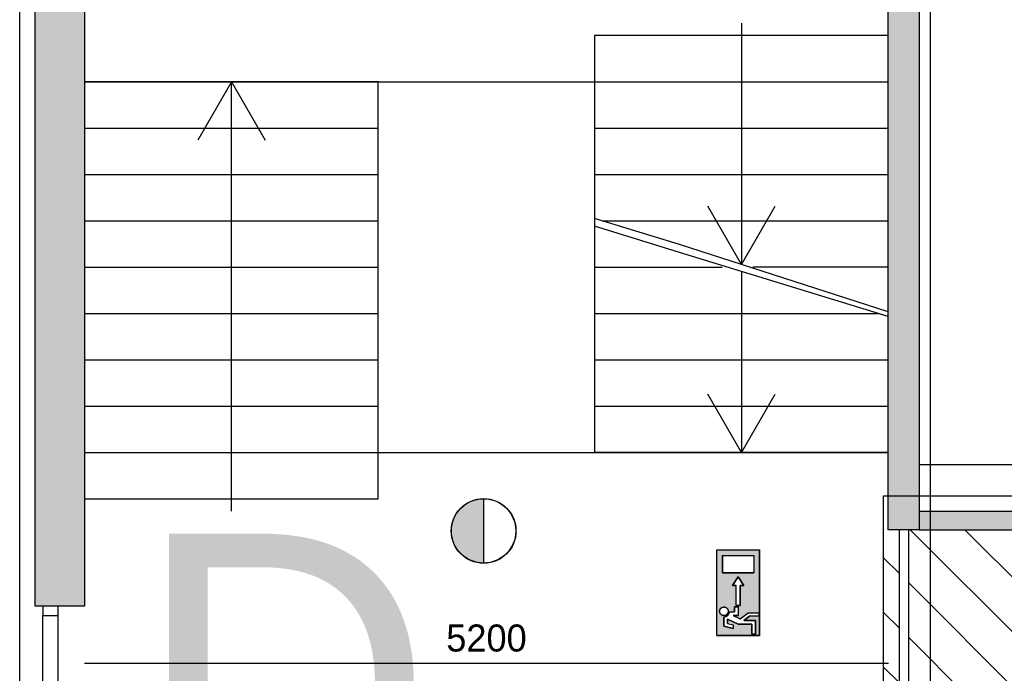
# Model space of a CAD drawing. Extents: x 425211 to 560437, y -104998 to -15578.
# Tile 5 of 33: x 526717 to 533088, y -84532 to -80300. Entities that reach past the tile are written whole.
import ezdxf

# ---------------------------------------------------------------- set-up
doc = ezdxf.new("R2010")
doc.units = 0
doc.header["$MEASUREMENT"] = 0
doc.header["$PDMODE"] = 35
doc.header["$PDSIZE"] = -0.5
doc.layers.get('0').update_dxf_attribs({"linetype": 'CONTINUOUS'})
doc.layers.get('DEFPOINTS').update_dxf_attribs({"linetype": 'CONTINUOUS'})
for name, color, linetype in [('AA$1A---_ARCEER', 252, 'CONTINUOUS'), ('AL22----_BINNENWAND', 252, 'CONTINUOUS'), ('AL24----_TRAPPEN', 252, 'CONTINUOUS'), ('AL32----_BINNENKOZIJN', 252, 'CONTINUOUS'), ('AM$1A---_MAATVOERING', 252, 'CONTINUOUS'), ('Brandweer', 252, 'CONTINUOUS'), ('COMPARTIMENTERING', 252, 'CONTINUOUS'), ('LAYER01', 252, 'CONTINUOUS'), ('OMPARTIMENTERING', 252, 'CONTINUOUS')]:
    doc.layers.add(name, color=color, linetype=linetype)
doc.styles.add('B-01', font='b-gbp')
doc.dimstyles.new('BBA_STAND', dxfattribs={"dimtxt": 175, "dimasz": 1, "dimexe": 1, "dimexo": 0.001, "dimgap": 75, "dimtad": 1, "dimdec": 0, "dimzin": 0, "dimdsep": 46, "dimtxsty": 'B-01', "dimblk": 'NONE', "dimblk1": 'NONE', "dimblk2": 'PIJL1', "dimcen": 1, "dimse1": 1, "dimse2": 1, "dimclrd": 256, "dimclre": 1, "dimclrt": 256, "dimadec": 0, "dimazin": 0, "dimtfac": 1, "dimtdec": 0, "dimtmove": 0, "dimatfit": 0, "dimldrblk": 'PIJL1', "dimfxl": 1, "dimtolj": 1, "dimtzin": 0, "dimarcsym": 0})

# ---------------------------------------------------------------- blocks, each defined once
blk = doc.blocks.new('*D74')
at = {"layer": 'AM$1A---_MAATVOERING', "lineweight": -2, "transparency": 16777216}
blk.add_line((536017.4, -83183), (532537.4, -83183), dxfattribs=at)
at = {"layer": 'DEFPOINTS', "color": 0, "transparency": 16777216}
for p in [(532537.4, -83183), (532537.4, -83482.8), (536017.4, -83482.8)]:
    blk.add_point(p, dxfattribs=at)
at = {"layer": 'AM$1A---_MAATVOERING', "transparency": 16777216, "insert": (534277.4, -83020.5), "char_height": 175, "attachment_point": 5, "style": 'B-01'}
blk.add_mtext('\\A1;3480', dxfattribs=at)
blk = doc.blocks.new('_None')
blk = doc.blocks.new('PIJL1')
at = {"color": 1, "linetype": 'ByBlock'}
blk.add_line((0, 82.6), (0, -82.6), dxfattribs=at)
blk.add_solid([(-100, 16.7), (-100, -16.7), (0, 0)], dxfattribs=at)
blk = doc.blocks.new('*D75')
at = {"layer": 'AM$1A---_MAATVOERING', "lineweight": -2, "transparency": 16777216}
blk.add_line((527137.4, -84467), (532337.8, -84467), dxfattribs=at)
at = {"layer": 'DEFPOINTS', "color": 0, "transparency": 16777216}
for p in [(532337.8, -83602.8), (527137.4, -84098), (532337.8, -84467)]:
    blk.add_point(p, dxfattribs=at)
at = {"layer": 'AM$1A---_MAATVOERING', "transparency": 16777216, "insert": (529737.6, -84304.5), "char_height": 175, "attachment_point": 5, "style": 'B-01'}
blk.add_mtext('\\A1;5200', dxfattribs=at)

msp = doc.modelspace()

# ---------------------------------------------------------------- hatches: boundary and pattern name
at = {"layer": 'AA$1A---_ARCEER'}
for points in [[(529737.4, -77298), (529737.4, -76978), (526817.4, -76978), (526817.4, -84098), (527137.4, -84098), (527137.4, -77298)], [(532537.4, -83602.8), (532537.4, -77098.3), (529737.4, -77098), (529737.4, -77298), (532337.3, -77298.3), (532336.8, -83602.8)], [(536137.4, -83602.8), (536137.4, -83482.8), (532537.4, -83482.8), (532537.4, -83602.8)]]:
    msp.add_hatch(color=256, dxfattribs=at).paths.add_polyline_path(points)
at = {"layer": 'Brandweer'}
msp.add_hatch(color=256, dxfattribs=at).paths.add_polyline_path([(529719, -83818.2), (529719, -83401.8, 1)])
h = msp.add_hatch(color=256, dxfattribs=at)
h.paths.add_polyline_path([(531504.9, -83732.6), (531227.4, -83732.6), (531227.4, -84287.4), (531504.9, -84287.4)])
h.paths.add_polyline_path([(531403.2, -83963.8), (531380, -83963.8), (531380, -84093.2), (531352.3, -84093.2), (531352.3, -83963.8), (531329.2, -83963.8), (531366.2, -83908.3)], flags=16)
h.paths.add_polyline_path([(531264.4, -83880.5), (531264.4, -83769.6), (531467.9, -83769.6), (531467.9, -83880.5)], flags=16)
h.paths.add_polyline_path([(531366.2, -84102.5), (531366.2, -84158), (531332.6, -84158), (531379.6, -84179.4), (531430.9, -84139.5), (531500.3, -84139.5), (531500.3, -84162.6), (531438.8, -84162.6), (531403.2, -84190.3), (531477.1, -84190.3), (531477.1, -84278.2), (531454, -84278.2), (531454, -84213.5), (531365.2, -84213.5), (531296.8, -84182.3), (531296.8, -84209.3), (531333.8, -84218.5), (531333.8, -84242.4), (531273.7, -84227.3), (531273.7, -84166.3), (531280.2, -84165.7), (531280.5, -84165.7), (531290.1, -84162.4), (531290.5, -84162.2), (531295.7, -84158.9), (531296.1, -84158.5), (531299.6, -84155.3), (531299.9, -84155.1), (531304.3, -84149.3), (531304.6, -84148.7), (531307.4, -84143.1), (531307.9, -84141.6), (531308.8, -84138.3), (531309.2, -84136.8), (531309.3, -84136.5), (531309.3, -84136.1), (531309.4, -84135.7), (531309.4, -84135.3), (531309.5, -84134.8), (531343, -84134.8), (531343, -84102.5)], flags=16)
h.paths.add_polyline_path([(531299.4, -84140.8), (531297.5, -84144.6), (531297.3, -84144.8), (531295.2, -84147.9), (531295.1, -84148), (531292.4, -84150.8), (531289.1, -84153.3), (531287.4, -84154.4), (531286.7, -84154.8), (531283, -84156.4), (531279, -84157.5), (531279.1, -84157.5), (531277.1, -84157.8), (531276.2, -84157.9), (531272.3, -84158), (531268.2, -84157.5), (531264.2, -84156.4), (531264.3, -84156.4), (531260.5, -84154.7), (531260.2, -84154.5), (531257.1, -84152.5), (531256, -84151.6), (531255.9, -84151.5), (531256, -84151.6), (531255.9, -84151.5), (531253.9, -84149.8), (531253.6, -84149.4), (531251.4, -84146.8), (531250.5, -84145.5), (531250.4, -84145.4), (531250.5, -84145.5), (531250.5, -84145.4), (531249.2, -84143.3), (531248.4, -84141.6), (531248.1, -84141.1), (531248.3, -84141.5), (531247.1, -84138.3), (531246.5, -84136), (531246.4, -84135.5), (531245.9, -84131.6), (531246, -84127.5), (531246.7, -84123.5), (531248, -84119.6), (531248.6, -84118.3), (531248.7, -84118.2), (531248.6, -84118.3), (531248.7, -84118.1), (531249.8, -84115.9), (531252.2, -84112.6), (531253.3, -84111.4), (531253.7, -84110.9), (531253.6, -84111.1), (531254.1, -84110.6), (531255, -84109.6), (531256.6, -84108.4), (531257.2, -84107.8), (531260.6, -84105.7), (531264.3, -84104), (531268.2, -84103), (531270.2, -84102.7), (531270.7, -84102.6), (531270.3, -84102.7), (531273.7, -84102.4), (531273.7, -84102.4), (531277.8, -84102.7), (531281.7, -84103.6), (531283.6, -84104.3), (531284.2, -84104.5), (531283.7, -84104.3), (531286.8, -84105.7), (531290.2, -84107.9), (531291.5, -84108.9), (531291.6, -84109), (531291.5, -84108.9), (531291.6, -84109), (531293.3, -84110.6), (531296, -84113.6), (531298.2, -84117.1), (531299.9, -84120.8), (531301, -84124.8), (531301.5, -84128.9), (531301.4, -84133), (531300.7, -84137), (531300.6, -84137.1)], flags=16)
at = {"layer": 'COMPARTIMENTERING'}
h = msp.add_hatch(dxfattribs=at)
h.set_pattern_fill('ANSI31,_O', color=256, scale=2000, angle=-90)
h.set_pattern_definition([(315, (486165, 331821), (176.7767, 176.7767), [])])
h.paths.add_polyline_path([(547317.4, -87403.9), (547377.1, -87403.9), (547759, -87403.9), (547720.5, -87384.2), (547817.3, -87334.7), (547817.3, -87235.7), (547720.5, -87186.2), (547817.3, -87136.7), (547817.3, -87235.7), (547914, -87285.2), (547817.3, -87334.7), (547817.3, -87403.9), (548257.4, -87403.9), (548317.4, -87403.9), (549017.4, -87403.9), (549017.4, -86208), (549237.4, -86208), (549237.4, -86218.4), (549297.4, -86218.4), (549679.3, -86218.4), (549640.8, -86198.7), (549737.5, -86149.2), (549737.5, -86050.2), (549640.8, -86000.7), (549737.5, -85951.2), (549737.5, -86050.2), (549834.3, -86099.7), (549737.5, -86149.2), (549737.5, -86218.4), (550177.6, -86218.4), (550237.4, -86218.4), (550237.4, -86208), (550337.6, -86208), (550337.6, -83696.2), (550357.6, -83696.2), (550357.6, -83636.4), (550357.5, -83292.5), (550308.3, -83196.3), (550209.3, -83196.3), (550159.8, -83293), (550110.3, -83196.3), (550209.3, -83196.3), (550258.8, -83099.5), (550308.3, -83196.3), (550357.5, -83196.3), (550357.4, -82756.2), (550357.4, -82696.2), (550337.4, -82696.2), (550337.4, -80896.2), (550537.4, -80896.2), (550537.4, -80896.4), (550597.1, -80896.4), (550929.1, -80896.3), (550890.5, -80876.6), (550987.3, -80827.1), (550987.3, -80728.1), (550890.5, -80678.6), (550987.3, -80629.1), (550987.3, -80728.1), (551084, -80777.6), (550987.3, -80827.1), (550987.3, -80896.3), (551377.4, -80896.2), (551437.4, -80896.2), (551687.7, -80896.2), (551687.7, -80836.4), (551687.6, -80542.5), (551638.3, -80446.3), (551539.3, -80446.3), (551489.8, -80543), (551440.3, -80446.3), (551539.3, -80446.3), (551588.8, -80349.5), (551638.3, -80446.3), (551687.5, -80446.3), (551687.4, -80056.2), (551687.4, -79996.2), (551688.4, -79996.2), (551688.4, -79606.2), (551687.7, -79606.2), (551687.7, -79546.4), (551687.6, -79252.6), (551638.3, -79156.3), (551539.3, -79156.3), (551489.8, -79253.1), (551440.3, -79156.3), (551539.3, -79156.3), (551588.8, -79059.5), (551638.3, -79156.3), (551687.5, -79156.3), (551687.4, -78766.2), (551687.4, -78696.2), (551437.4, -78696.2), (551377.4, -78696.2), (551043.8, -78696.2), (550987.3, -78725.1), (550987.3, -78824.1), (551084, -78873.6), (550987.3, -78923.1), (550987.3, -78824.1), (550890.5, -78774.6), (550987.3, -78725.1), (550987.3, -78696.2), (550597.1, -78696.2), (550537.4, -78696.2), (550337.4, -78696.2), (550337.4, -76998), (550281.2, -76998), (550281.2, -77181.6), (549981.2, -77181.6), (549981.2, -76881.6), (550287.6, -76881.6), (550287.6, -76529.9), (549979.6, -76529.9), (549979.6, -76322.3), (549939.9, -76245.5), (549979.6, -76168.7), (549979.6, -75975), (550287.6, -75975), (550287.6, -75298), (550337.4, -75298), (550337.4, -74248), (550337.7, -74248), (550337.7, -74188.3), (550337.6, -73944.4), (550288.3, -73848.1), (550189.3, -73848.1), (550139.8, -73944.9), (550090.3, -73848.1), (550189.3, -73848.1), (550238.8, -73751.4), (550288.3, -73848.1), (550337.5, -73848.1), (550337.4, -73508), (550337.4, -73448), (550337.4, -72798), (550277.4, -72798), (549893.8, -72798), (549837.3, -72826.9), (549837.3, -72925.9), (549934.1, -72975.4), (549837.3, -73024.9), (549837.3, -72925.9), (549740.5, -72876.4), (549837.3, -72826.9), (549837.3, -72798), (549397.2, -72798), (549337.4, -72798), (542208.4, -72798), (542208.4, -72797.8), (542148.7, -72797.8), (541762.7, -72797.8), (541705.9, -72826.8), (541705.9, -72925.8), (541802.7, -72975.3), (541705.9, -73024.8), (541705.9, -72925.8), (541609.2, -72876.3), (541705.9, -72826.8), (541705.9, -72797.8), (541263.2, -72797.8), (541203.4, -72797.8), (540968.2, -72797.8), (540908.4, -72797.8), (540908.4, -72798), (537137.4, -72798), (537077.4, -72798), (536693.8, -72798), (536637.3, -72826.9), (536637.3, -72925.9), (536734, -72975.4), (536637.3, -73024.9), (536637.3, -72925.9), (536540.5, -72876.4), (536637.3, -72826.9), (536637.3, -72798), (536197.1, -72798), (536137.4, -72798), (536137.4, -76148), (536137.4, -76208), (536137.4, -76576.6), (536186.4, -76672.4), (536285.4, -76672.4), (536334.9, -76575.6), (536384.4, -76672.4), (536285.4, -76672.4), (536235.9, -76769.2), (536186.4, -76672.4), (536137.4, -76672.4), (536137.4, -77088.3), (536137.4, -77148), (536137.4, -77248), (536137.4, -77308), (536137.4, -77652.5), (536186.3, -77748.1), (536285.3, -77748.1), (536334.8, -77651.4), (536384.3, -77748.1), (536285.3, -77748.1), (536235.8, -77844.9), (536186.3, -77748.1), (536137.4, -77748.1), (536137.4, -78188.3), (536137.4, -78248), (536137.4, -83602.8), (532537.4, -83602.8), (532467.4, -83602.8), (532468.1, -85113), (532408.1, -85113), (532407.4, -83602.8), (532307.3, -83602.8), (532307.3, -86894.3), (532308.3, -86896.3), (532407.3, -86896.3), (532456.8, -86799.6), (532506.3, -86896.3), (532605.3, -86896.3), (532654.8, -86799.6), (532704.3, -86896.3), (532605.3, -86896.3), (532555.8, -86993.1), (532506.3, -86896.3), (532407.3, -86896.3), (532357.8, -86993.1), (532308.3, -86896.3), (532307.3, -86896.3), (532307.3, -87623.9), (532407.3, -87623.6), (532407.3, -87403.9), (532407.3, -87343.9), (532467.3, -87343.9), (532467.3, -87403.9), (533757.3, -87403.9), (533757.3, -87222.4), (533757.3, -87027.1), (534147.9, -87222.4), (533784.8, -87403.9), (534491, -87403.9), (534550.8, -87403.9), (534990.9, -87403.9), (534990.9, -87334.7), (534894.1, -87285.2), (534990.9, -87235.7), (534990.9, -87136.7), (535087.7, -87186.2), (534990.9, -87235.7), (534990.9, -87334.7), (535087.7, -87384.2), (535049.1, -87403.9), (535431, -87403.9), (535491, -87403.9), (538161, -87403.9), (538221, -87403.9), (538602.9, -87403.9), (538564.3, -87384.2), (538661.1, -87334.7), (538661.1, -87235.7), (538564.3, -87186.2), (538661.1, -87136.7), (538661.1, -87235.7), (538757.9, -87285.2), (538661.1, -87334.7), (538661.1, -87403.9), (539101.2, -87403.9), (539161, -87403.9)])
h.paths.add_polyline_path([(548437.5, -74698), (548437.5, -74566), (548452.5, -74561), (548452.5, -74436), (548437.5, -74428), (548437.5, -74298), (548573.5, -74298), (548578.5, -74313), (548703.5, -74313), (548711.5, -74298), (548837.5, -74298), (548837.5, -74430), (548822.5, -74435), (548822.5, -74560), (548837.5, -74568), (548837.5, -74698), (548709.5, -74698), (548704.5, -74683), (548579.5, -74683), (548571.5, -74698), (548437.5, -74698), (548437.5, -79698), (548573.5, -79698), (548578.5, -79713), (548703.5, -79713), (548711.5, -79698), (548837.5, -79698), (548837.5, -79830), (548822.5, -79835), (548822.5, -79960), (548837.5, -79968), (548837.5, -80098), (548709.5, -80098), (548704.5, -80083), (548579.5, -80083), (548571.5, -80098), (548437.5, -80098), (548437.5, -82998), (546337.5, -85098), (543437.5, -85098), (543437.5, -85230), (543422.5, -85235), (543422.5, -85360), (543437.5, -85368), (543437.5, -85498), (543309.5, -85498), (543304.5, -85483), (543179.5, -85483), (543171.5, -85498), (543037.5, -85498), (543037.5, -85366), (543052.5, -85361), (543052.5, -85236), (543037.5, -85228), (543037.5, -85098), (538037.5, -85098), (538037.5, -85230), (538022.5, -85235), (538022.5, -85360), (538037.5, -85368), (538037.5, -85498), (537909.5, -85498), (537904.5, -85483), (537779.5, -85483), (537771.5, -85498), (537637.5, -85498), (537637.5, -85366), (537652.5, -85361), (537652.5, -85236), (537637.5, -85228), (537637.5, -85098), (537773.5, -85098), (537778.5, -85113), (537903.5, -85113), (537911.5, -85098), (538037.5, -85098), (538037.5, -80098), (537909.5, -80098), (537904.5, -80083), (537779.5, -80083), (537771.5, -80098), (537637.5, -80098), (537637.5, -79966), (537652.5, -79961), (537652.5, -79836), (537637.5, -79828), (537637.5, -79698), (537773.5, -79698), (537778.5, -79713), (537903.5, -79713), (537911.5, -79698), (538037.5, -79698), (538037.5, -76798), (540137.5, -74698), (543037.5, -74698), (543037.5, -74566), (543052.5, -74561), (543052.5, -74436), (543037.5, -74428), (543037.5, -74298), (543173.5, -74298), (543178.5, -74313), (543303.5, -74313), (543311.5, -74298), (543437.5, -74298), (543437.5, -74430), (543422.5, -74435), (543422.5, -74560), (543437.5, -74568), (543437.5, -74698)], flags=16)
h.paths.add_polyline_path([(548437.5, -74698), (548437.5, -82998), (546337.5, -85098), (538037.5, -85098), (538037.5, -85230), (538022.5, -85235), (538022.5, -85360), (538037.5, -85368), (538037.5, -85498), (537909.5, -85498), (537904.5, -85483), (537779.5, -85483), (537771.5, -85498), (537637.5, -85498), (537637.5, -85366), (537652.5, -85361), (537652.5, -85236), (537637.5, -85228), (537637.5, -85098), (537773.5, -85098), (537778.5, -85113), (537903.5, -85113), (537911.5, -85098), (538037.5, -85098), (538037.5, -76798), (540137.5, -74698)], flags=0)
h.paths.add_polyline_path([(547822.3, -73634.2, -1), (547822.3, -74053.2, -1)], flags=16)
h.paths.add_polyline_path([(547822.3, -74053.2, 0.996983), (547822.3, -73635.5)], flags=0)
h.paths.add_polyline_path([(549355.6, -77237), (549355, -77237), (549354.6, -77237.4), (549354.6, -77236.1)], flags=16)
h.paths.add_polyline_path([(550165.5, -77715.6), (550153, -77715.6, 0.976476), (550159.2, -77977.9, 0.976476)], flags=16)
h.paths.add_polyline_path([(549305.2, -77846.7), (549435.9, -77846.7, 0.006537), (549435.9, -77848.4), (549434.2, -77848.4, 0.911887), (549568, -77857.3, -1.08497), (549698.3, -77846.7, 0.923622), (549832.1, -77857.3, -1.08497), (549962.4, -77846.7), (550029.7, -77846.7, -0.414214), (550159.2, -77717.2, -1), (550159.2, -77976.1, -0.410339), (550029.8, -77848.4), (549960.7, -77848.4, 0.006712), (549960.7, -77846.7), (549962.4, -77846.7, 0.921685), (549832.1, -77836, -1.082694), (549698.3, -77846.7, 0.921685), (549568, -77836, -1.068951), (549434.2, -77848.4), (549304.7, -77848.4), (549304.9, -77848.5), (549304.1, -77847), (549304.9, -77846.5)], flags=16)
h.paths.add_polyline_path([(538037.5, -74430), (538022.5, -74435), (538022.5, -74560), (538037.5, -74568), (538037.5, -74698), (537909.5, -74698), (537904.5, -74683), (537779.5, -74683), (537771.5, -74698), (537637.5, -74698), (537637.5, -74566), (537652.5, -74561), (537652.5, -74436), (537637.5, -74428), (537637.5, -74298), (537773.5, -74298), (537778.5, -74313), (537903.5, -74313), (537911.5, -74298), (538037.5, -74298)], flags=16)
h.paths.add_polyline_path([(549735.6, -78494.1), (550126.2, -78689.4), (549735.6, -78884.8), (549735.6, -78689.4)], flags=16)
h.paths.add_polyline_path([(536945.3, -75464.2, -1), (536945.3, -75045.2, -1)], flags=16)
h.paths.add_polyline_path([(537569.5, -82707.2), (537569, -82707.2), (537568.6, -82707.6), (537568.6, -82706.3)], flags=16)
h.paths.add_polyline_path([(545834, -85722.2), (545834.9, -85723.1), (545834.3, -85723.1), (545834, -85723.5)], flags=16)
h.paths.add_polyline_path([(548573.5, -85098), (548578.5, -85113), (548703.5, -85113), (548711.5, -85098), (548837.5, -85098), (548837.5, -85230), (548822.5, -85235), (548822.5, -85360), (548837.5, -85368), (548837.5, -85498), (548709.5, -85498), (548704.5, -85483), (548579.5, -85483), (548571.5, -85498), (548437.5, -85498), (548437.5, -85366), (548452.5, -85361), (548452.5, -85236), (548437.5, -85228), (548437.5, -85098)], flags=16)
h.paths.add_polyline_path([(548630.9, -85824.6, -1), (548630.9, -86243.5, -1)], flags=16)
h.paths.add_polyline_path([(539273.6, -85723.1), (539273, -85723.1), (539272.7, -85723.5), (539272.7, -85722.2)], flags=16)
h.paths.add_polyline_path([(537259.3, -86242.2, -1), (537259.3, -85823.2, -1)], flags=16)
h.paths.add_polyline_path([(532974.7, -85130.6), (532974.7, -85430.6), (532674.7, -85430.6), (532674.7, -85130.6)], flags=16)
h.paths.add_polyline_path([(532874.7, -85230.6), (532874.7, -85330.6), (532774.7, -85330.6), (532774.7, -85230.6)], flags=0)
h.paths.add_polyline_path([(532467.4, -85483), (532467.3, -85543), (532407.3, -85543), (532407.3, -85483)], flags=16)
h.paths.add_polyline_path([(532970.1, -86252.6), (532970.1, -86659), (532563.7, -86659), (532563.7, -86252.6)], flags=16)
h.paths.add_polyline_path([(532875.3, -86533), (532875.3, -86604.8), (532617.9, -86604.8), (532617.9, -86306.8), (532875.3, -86306.8), (532875.3, -86375.9), (532970.1, -86470.7), (532970.1, -86438.2)], flags=0)
h.paths.add_polyline_path([(532834.6, -86347.4), (532658.5, -86347.4), (532658.5, -86564.2), (532834.6, -86564.2), (532834.6, -86473.4), (532712.7, -86473.4), (532712.7, -86435.5), (532834.6, -86435.5)], flags=0)
h.paths.add_polyline_path([(542629.7, -79681.7), (542629.7, -80519.2), (542367.2, -80519.2), (542367.2, -79681.7)], flags=8)
h.paths.add_polyline_path([(542818.6, -81387.2), (543656.1, -81387.2), (543656.1, -81649.8), (542818.6, -81649.8)], flags=8)
h.paths.add_polyline_path([(536807.7, -77781.7), (536807.7, -78619.2), (536545.2, -78619.2), (536545.2, -77781.7)], flags=24)
h.paths.add_polyline_path([(536807.7, -85188.8), (536807.7, -85818), (536545.2, -85818), (536545.2, -85188.8)], flags=24)
h.paths.add_polyline_path([(549282.1, -78103.2), (550013.4, -78103.2), (550013.4, -77950.2), (549282.1, -77950.2)], flags=24)
h.paths.add_polyline_path([(550007.4, -78625.2), (550329.7, -78625.2), (550329.7, -78402.1), (550007.4, -78402.1)], flags=24)
h.paths.add_polyline_path([(549534.3, -77545.4), (549906.1, -77545.4), (549906.1, -77359.5), (549534.3, -77359.5)], flags=24)
h.paths.add_polyline_path([(546013.6, -86031.5), (546385.5, -86031.5), (546385.5, -85845.6), (546013.6, -85845.6)], flags=24)
h.paths.add_polyline_path([(539452.3, -86031.5), (539824.2, -86031.5), (539824.2, -85845.6), (539452.3, -85845.6)], flags=24)
h.paths.add_polyline_path([(537748.2, -83015.6), (538120.1, -83015.6), (538120.1, -82829.7), (537748.2, -82829.7)], flags=8)
h.paths.add_polyline_path([(534029.1, -87158.2), (534351.4, -87158.2), (534351.4, -86935.1), (534029.1, -86935.1)], flags=24)
h.paths.add_polyline_path([(539402.5, -77975.5), (542527.5, -77975.5), (542527.5, -76850.5), (539402.5, -76850.5)], flags=8)
h.paths.add_polyline_path([(549060.3, -74562), (550236.5, -74562), (550236.5, -74862), (549060.3, -74862)], flags=24)
h.paths.add_polyline_path([(545735, -86714), (547216, -86714), (547216, -87014), (545735, -87014)], flags=24)
h.paths.add_polyline_path([(545925.9, -86728.9), (546859.2, -86728.9), (546859.2, -86203.9), (545925.9, -86203.9)], flags=24)
h.paths.add_polyline_path([(549027.8, -74586.4), (550077.8, -74586.4), (550077.8, -74061.4), (549027.8, -74061.4)], flags=24)
h.paths.add_polyline_path([(542216.9, -78385.9), (544550.2, -78385.9), (544550.2, -81385.9), (542216.9, -81385.9)], flags=8)

# ---------------------------------------------------------------- linework, layer by layer
at = {"layer": 'AL22----_BINNENWAND'}
for p, q in [((532537.4, -83482.8), (536137.4, -83482.8)), ((532537.4, -83602.8), (536137.4, -83602.8))]:
    msp.add_line(p, q, dxfattribs=at)
for points in [[(526817.4, -84098), (526817.4, -76978)], [(532537.4, -77098.3), (532537.4, -83602.8)], [(527137.4, -77298), (527137.4, -84098)], [(532336.8, -83602.8), (532337.3, -77298.3)], [(532537.4, -83602.8), (532336.8, -83602.8)], [(532407.4, -83602.8), (532408.1, -85113)], [(532407.4, -83602.8), (532408.1, -85113)], [(532467.4, -83602.8), (532468.1, -85113)], [(532467.4, -83602.8), (532468.1, -85113)], [(527137.4, -84098), (526817.4, -84098)]]:
    msp.add_lwpolyline(points, dxfattribs=at)
at = {"layer": 'AL24----_TRAPPEN'}
for points in [[(531386.8, -80322.3), (531386.8, -81885.5)], [(530436.8, -80402.3), (530436.8, -83102.3)], [(532336.8, -80402.3), (530436.8, -80402.3)], [(529037.4, -80702.3), (527137.4, -80702.3)], [(527137.4, -80702.3), (529037.4, -80702.3)], [(528087.4, -80702.3), (527869.4, -81079.8)], [(528087.4, -83482.3), (528087.4, -80702.3)], [(528087.4, -80702.3), (528305.4, -81079.8)], [(529037.4, -83402.3), (529037.4, -80702.3)], [(529037.4, -80702.3), (530436.8, -80702.3)], [(530436.8, -80702.3), (532336.8, -80702.3)], [(527137.4, -81002.3), (529037.4, -81002.3)], [(530436.8, -81002.3), (532336.8, -81002.3)], [(527137.4, -81302.3), (529037.4, -81302.3)], [(530436.8, -81302.3), (532336.8, -81302.3)], [(531386.8, -81885.5), (531168.9, -81507.9)], [(531386.8, -81885.5), (531604.8, -81507.9)], [(527137.4, -81602.3), (529037.4, -81602.3)], [(532336.8, -82192.3), (530986.8, -81756.3), (530436.8, -81586.8)], [(530487, -81602.3), (532336.8, -81602.3)], [(532337.4, -82222.4), (530986.8, -81806.3), (530436.8, -81636.8)], [(527137.4, -81902.3), (529037.4, -81902.3)], [(530436.8, -81902.3), (531261.8, -81902.3)], [(532336.8, -81902.3), (531460.7, -81902.3)], [(531386.8, -81929.5), (531386.8, -83102.3)], [(527137.4, -82202.3), (529037.4, -82202.3)], [(530436.8, -82202.3), (532272.2, -82202.3)], [(527137.4, -82502.3), (529037.4, -82502.3)], [(530436.8, -82502.3), (532336.8, -82502.3)], [(531386.8, -83102.3), (531168.9, -82724.8)], [(531386.8, -83102.3), (531604.8, -82724.8)], [(527137.4, -82802.3), (529037.4, -82802.3)], [(530436.8, -82802.3), (532336.8, -82802.3)], [(527137.4, -83102.3), (529037.4, -83102.3)], [(529037.4, -83102.3), (530436.8, -83102.3)], [(530436.8, -83102.3), (532336.8, -83102.3)], [(532336.8, -83102.3), (530436.8, -83102.3)], [(527137.4, -83402.3), (529037.4, -83402.3)]]:
    msp.add_lwpolyline(points, dxfattribs=at)
at = {"layer": 'AL32----_BINNENKOZIJN'}
msp.add_lwpolyline([(526867.4, -84098), (526867.4, -84157.8), (526967.1, -84157.8), (526967.1, -84098)], close=True, dxfattribs=at)
for points in [[(526867.4, -84938), (526867.4, -84157.8)], [(526967.4, -84938), (526967.1, -84157.8)]]:
    msp.add_lwpolyline(points, dxfattribs=at)
at = {"layer": 'Brandweer'}
for p, q in [((529719, -83400.5), (529719, -83819.5)), ((531227.4, -84287.4), (531227.4, -83732.6)), ((531227.4, -83732.6), (531504.9, -83732.6)), ((531264.4, -83769.6), (531467.9, -83769.6)), ((531264.4, -83769.6), (531264.4, -83880.5)), ((531467.9, -83769.6), (531467.9, -83880.5)), ((531504.9, -84287.4), (531504.9, -83732.6)), ((531264.4, -83880.5), (531467.9, -83880.5)), ((531366.2, -83908.3), (531329.2, -83963.8)), ((531329.2, -83963.8), (531352.3, -83963.8)), ((531352.3, -84093.2), (531352.3, -83963.8)), ((531403.2, -83963.8), (531366.2, -83908.3)), ((531380, -84093.2), (531380, -83963.8)), ((531380, -83963.8), (531403.2, -83963.8)), ((531309.5, -84134.8), (531343, -84134.8)), ((531366.2, -84102.5), (531343, -84102.5)), ((531343, -84102.5), (531343, -84134.8)), ((531352.3, -84093.2), (531380, -84093.2)), ((531366.2, -84102.5), (531366.2, -84158)), ((531379.5, -84179.5), (531430.9, -84139.5)), ((531430.9, -84139.5), (531500.3, -84139.5)), ((531500.3, -84139.5), (531500.3, -84162.6)), ((531273.7, -84166.3), (531273.7, -84227.3)), ((531296.8, -84209.3), (531296.8, -84182.3)), ((531296.8, -84182.3), (531365.2, -84213.5)), ((531296.8, -84209.3), (531333.8, -84218.5)), ((531332.6, -84158), (531379.6, -84179.4)), ((531332.6, -84158), (531366.2, -84158)), ((531333.8, -84218.5), (531333.8, -84242.4)), ((531365.2, -84213.5), (531454, -84213.5)), ((531403.2, -84190.3), (531438.8, -84162.6)), ((531477.1, -84190.3), (531403.2, -84190.3)), ((531500.3, -84162.6), (531438.8, -84162.6)), ((531454, -84213.5), (531454, -84278.2)), ((531477.1, -84278.2), (531477.1, -84190.3)), ((531273.7, -84227.3), (531333.8, -84242.4)), ((531454, -84278.2), (531477.1, -84278.2)), ((531227.4, -84287.4), (531504.9, -84287.4))]:
    msp.add_line(p, q, dxfattribs=at)
for points in [[(531504.9, -84287.4), (531227.4, -84287.4), (531227.4, -83732.6), (531504.9, -83732.6), (531504.9, -84287.4)], [(531467.9, -83880.5), (531264.4, -83880.5), (531264.4, -83769.6), (531467.9, -83769.6), (531467.9, -83880.5)], [(531380, -84093.2), (531352.3, -84093.2), (531352.3, -83963.8), (531329.2, -83963.8), (531366.2, -83908.3), (531403.2, -83963.8), (531380, -83963.8), (531380, -84093.2)], [(531254.1, -84110.6), (531255.1, -84109.7), (531256.1, -84108.8), (531257.2, -84107.9), (531258.3, -84107.2), (531259.4, -84106.4), (531260.6, -84105.8), (531261.8, -84105.1), (531263.1, -84104.6), (531264.3, -84104.1), (531265.6, -84103.7), (531266.9, -84103.3), (531268.3, -84103), (531269.6, -84102.8), (531271, -84102.6), (531272.3, -84102.5), (531273.7, -84102.5), (531275, -84102.5), (531276.4, -84102.6), (531277.8, -84102.8), (531279.1, -84103), (531280.4, -84103.3), (531281.7, -84103.7), (531283, -84104.1), (531284.3, -84104.6), (531285.5, -84105.1), (531286.8, -84105.8), (531287.9, -84106.4), (531289.1, -84107.2), (531290.2, -84107.9), (531291.3, -84108.8), (531292.3, -84109.7), (531293.3, -84110.6), (531294.2, -84111.6), (531295.1, -84112.6), (531296, -84113.7), (531296.7, -84114.8), (531297.5, -84116), (531298.1, -84117.1), (531298.8, -84118.4), (531299.3, -84119.6), (531299.8, -84120.9), (531300.2, -84122.2), (531300.6, -84123.5), (531300.9, -84124.8), (531301.1, -84126.2), (531301.3, -84127.5), (531301.4, -84128.9), (531301.4, -84130.2), (531301.4, -84131.6), (531301.3, -84132.9), (531301.1, -84134.3), (531300.9, -84135.6), (531300.6, -84137), (531300.2, -84138.3), (531299.8, -84139.6), (531299.3, -84140.8), (531298.8, -84142.1), (531298.1, -84143.3), (531297.5, -84144.5), (531296.7, -84145.6), (531296, -84146.8), (531295.1, -84147.8), (531294.2, -84148.9), (531293.3, -84149.8), (531292.3, -84150.8), (531291.3, -84151.7), (531290.2, -84152.5), (531289.1, -84153.3), (531287.9, -84154), (531286.8, -84154.7), (531285.5, -84155.3), (531284.3, -84155.9), (531283, -84156.3), (531281.7, -84156.8), (531280.4, -84157.1), (531279.1, -84157.4), (531277.8, -84157.7), (531276.4, -84157.8), (531275, -84157.9), (531273.7, -84158), (531272.3, -84157.9), (531271, -84157.8), (531269.6, -84157.7), (531268.3, -84157.4), (531266.9, -84157.1), (531265.6, -84156.8), (531264.3, -84156.3), (531263.1, -84155.9), (531261.8, -84155.3), (531260.6, -84154.7), (531259.4, -84154), (531258.3, -84153.3), (531257.2, -84152.5), (531256.1, -84151.7), (531255.1, -84150.8), (531254.1, -84149.8), (531253.1, -84148.9), (531252.2, -84147.8), (531251.4, -84146.8), (531250.6, -84145.6), (531249.9, -84144.5), (531249.2, -84143.3), (531248.6, -84142.1), (531248, -84140.8), (531247.6, -84139.6), (531247.1, -84138.3), (531246.8, -84137), (531246.5, -84135.6), (531246.2, -84134.3), (531246.1, -84132.9), (531246, -84131.6), (531245.9, -84130.2), (531246, -84128.9), (531246.1, -84127.5), (531246.2, -84126.2), (531246.5, -84124.8), (531246.8, -84123.5), (531247.1, -84122.2), (531247.6, -84120.9), (531248, -84119.6), (531248.6, -84118.4), (531249.2, -84117.1), (531249.9, -84116), (531250.6, -84114.8), (531251.4, -84113.7), (531252.2, -84112.6), (531253.1, -84111.6), (531254.1, -84110.6)], [(531269.6, -84157.7), (531265, -84156.6), (531259.8, -84154.3), (531255.9, -84151.6), (531253.4, -84149.2), (531250.5, -84145.5), (531248.4, -84141.6), (531246.5, -84135.9), (531246, -84128.6), (531247.1, -84122.3), (531248.7, -84118.2), (531249.8, -84116.1), (531251.5, -84113.5), (531253.3, -84111.4), (531256.7, -84108.3), (531260.3, -84105.9), (531264.6, -84104), (531270.3, -84102.7), (531274.5, -84102.5), (531278.1, -84102.8), (531283.7, -84104.4), (531287.2, -84106), (531291.5, -84109), (531295.7, -84113.3), (531297.6, -84116.2), (531299.7, -84120.6), (531300.9, -84124.9), (531301.4, -84131.6), (531300.4, -84137.7), (531298.8, -84141.9), (531297, -84145.2), (531294.6, -84148.4), (531291.2, -84151.7), (531287.3, -84154.4), (531284, -84156), (531279.8, -84157.3), (531277, -84157.8), (531272.4, -84157.9), (531269.6, -84157.7)], [(531477.1, -84278.2), (531454, -84278.2), (531454, -84213.5), (531365.2, -84213.5), (531296.8, -84182.3), (531296.8, -84209.3), (531333.8, -84218.5), (531333.8, -84242.4), (531273.7, -84227.3), (531273.7, -84166.3), (531279.5, -84165.9), (531282, -84165.4), (531284.6, -84164.7), (531287.3, -84163.7), (531290.8, -84162), (531293.5, -84160.4), (531295.4, -84159.1), (531297.7, -84157.2), (531299.6, -84155.4), (531302, -84152.6), (531304, -84149.8), (531305.8, -84146.8), (531307.1, -84143.9), (531308.5, -84139.8), (531309.2, -84136.8), (531309.9, -84134.8), (531343, -84134.8), (531343, -84102.5), (531366.2, -84102.5), (531366.2, -84158), (531332.6, -84158), (531379.6, -84179.4), (531430.9, -84139.5), (531500.3, -84139.5), (531500.3, -84162.6), (531438.8, -84162.6), (531403.2, -84190.3), (531477.1, -84190.3), (531477.1, -84278.2)], [(531273.7, -84166.3), (531274.1, -84166.3), (531274.5, -84166.3), (531274.9, -84166.3), (531275.3, -84166.3), (531275.7, -84166.3), (531276.1, -84166.3), (531276.5, -84166.2), (531276.9, -84166.2), (531277.3, -84166.2), (531277.7, -84166.1), (531278.1, -84166.1), (531278.5, -84166), (531279, -84166), (531279.4, -84165.9), (531279.8, -84165.8), (531280.2, -84165.8), (531280.6, -84165.7), (531281, -84165.6), (531281.4, -84165.5), (531281.7, -84165.4), (531282.1, -84165.3), (531282.5, -84165.2), (531282.9, -84165.1), (531283.3, -84165), (531283.7, -84164.9), (531284.1, -84164.8), (531284.5, -84164.7), (531284.9, -84164.6), (531285.3, -84164.4), (531285.7, -84164.3), (531286, -84164.2), (531286.4, -84164), (531286.8, -84163.9), (531287.2, -84163.7), (531287.6, -84163.6), (531287.9, -84163.4), (531288.3, -84163.2), (531288.7, -84163.1), (531289, -84162.9), (531289.4, -84162.7), (531289.8, -84162.6), (531290.1, -84162.4), (531290.5, -84162.2), (531290.9, -84162), (531291.2, -84161.8), (531291.6, -84161.6), (531291.9, -84161.4), (531292.3, -84161.2), (531292.6, -84161), (531293, -84160.8), (531293.3, -84160.5), (531293.7, -84160.3), (531294, -84160.1), (531294.3, -84159.9), (531294.7, -84159.6), (531295, -84159.4), (531295.3, -84159.1), (531295.6, -84158.9), (531296, -84158.6), (531296.3, -84158.4), (531296.6, -84158.1), (531296.9, -84157.9), (531297.2, -84157.6), (531297.5, -84157.3), (531297.8, -84157.1), (531298.1, -84156.8), (531298.4, -84156.5), (531298.7, -84156.2), (531299, -84156), (531299.3, -84155.7), (531299.6, -84155.4), (531299.9, -84155.1), (531300.2, -84154.8), (531300.4, -84154.5), (531300.7, -84154.2), (531301, -84153.9), (531301.2, -84153.6), (531301.5, -84153.3), (531301.8, -84153), (531302, -84152.6), (531302.3, -84152.3), (531302.5, -84152), (531302.7, -84151.7), (531303, -84151.3), (531303.2, -84151), (531303.5, -84150.7), (531303.7, -84150.3), (531303.9, -84150), (531304.1, -84149.6), (531304.3, -84149.3), (531304.6, -84149), (531304.8, -84148.6), (531305, -84148.3), (531305.2, -84147.9), (531305.4, -84147.5), (531305.6, -84147.2), (531305.8, -84146.8), (531305.9, -84146.5), (531306.1, -84146.1), (531306.3, -84145.7), (531306.5, -84145.4), (531306.6, -84145), (531306.8, -84144.6), (531307, -84144.2), (531307.1, -84143.9), (531307.3, -84143.5), (531307.4, -84143.1), (531307.6, -84142.7), (531307.7, -84142.4), (531307.8, -84142), (531308, -84141.6), (531308.1, -84141.2), (531308.2, -84140.8), (531308.3, -84140.4), (531308.4, -84140), (531308.5, -84139.6), (531308.7, -84139.2), (531308.8, -84138.8), (531308.8, -84138.5), (531308.9, -84138.1), (531309, -84137.7), (531309.1, -84137.3), (531309.2, -84136.9), (531309.3, -84136.5), (531309.3, -84136.1), (531309.4, -84135.7), (531309.4, -84135.3), (531309.5, -84134.8)]]:
    msp.add_lwpolyline(points, dxfattribs=at)
msp.add_lwpolyline([(531273.7, -84166.3), (531280.4, -84165.7), (531290.3, -84162.3), (531295.8, -84158.8), (531299.7, -84155.2), (531304.5, -84149.1), (531307.6, -84142.7), (531309, -84137.9), (531309.9, -84134.8), (531343, -84134.8), (531343, -84102.5), (531366.2, -84102.5), (531366.2, -84158), (531332.6, -84158), (531379.6, -84179.4), (531430.9, -84139.5), (531500.3, -84139.5), (531500.3, -84162.6), (531438.8, -84162.6), (531403.2, -84190.3), (531477.1, -84190.3), (531477.1, -84278.2), (531454, -84278.2), (531454, -84213.5), (531365.2, -84213.5), (531296.8, -84182.3), (531296.8, -84209.3), (531333.8, -84218.5), (531333.8, -84242.4), (531273.7, -84227.3)], close=True, dxfattribs=at)
for radius in [209.5, 208.2]:
    msp.add_circle((529719, -83610), radius, dxfattribs=at)
at = {"layer": 'OMPARTIMENTERING', "ltscale": 800}
for points in [[(535917.4, -83382.8), (535917.4, -72598), (550537.4, -72598), (550537.4, -78496.2), (551888, -78496.2), (551888.7, -81096.2), (550557.4, -81096.2), (550557.4, -86428), (549237.4, -86428), (549237.4, -87623.9), (532307.3, -87623.9), (532307.3, -83382.8), (535917.4, -83382.8)], [(532607.3, -76918), (532606, -93782.5), (526717.4, -93782.5), (526717.4, -76918), (532607.3, -76918)]]:
    msp.add_lwpolyline(points, dxfattribs=at)

# ---------------------------------------------------------------- texts
at = {"layer": 'LAYER01', "insert": (527464, -83628), "char_height": 2000, "width": 1683.04, "attachment_point": 1, "style": 'B-01'}
msp.add_mtext('D', dxfattribs=at)

# ---------------------------------------------------------------- dimensions: what is measured, and where the dimension line sits
at = {"layer": 'AM$1A---_MAATVOERING'}
for base, p1, p2, picture, middle in [((532537.4, -83183), (536017.4, -83482.8), (532537.4, -83482.8), '*D74', (534277.4, -83020.5)), ((532337.8, -84467), (527137.4, -84098), (532337.8, -83602.8), '*D75', (529737.6, -84304.5))]:
    dim = msp.add_linear_dim(base=base, p1=p1, p2=p2, dimstyle='BBA_STAND', dxfattribs=at)
    dim.commit()
    dim.dimension.update_dxf_attribs({"geometry": picture, "text_midpoint": middle})

doc.saveas('drawing.dxf')
